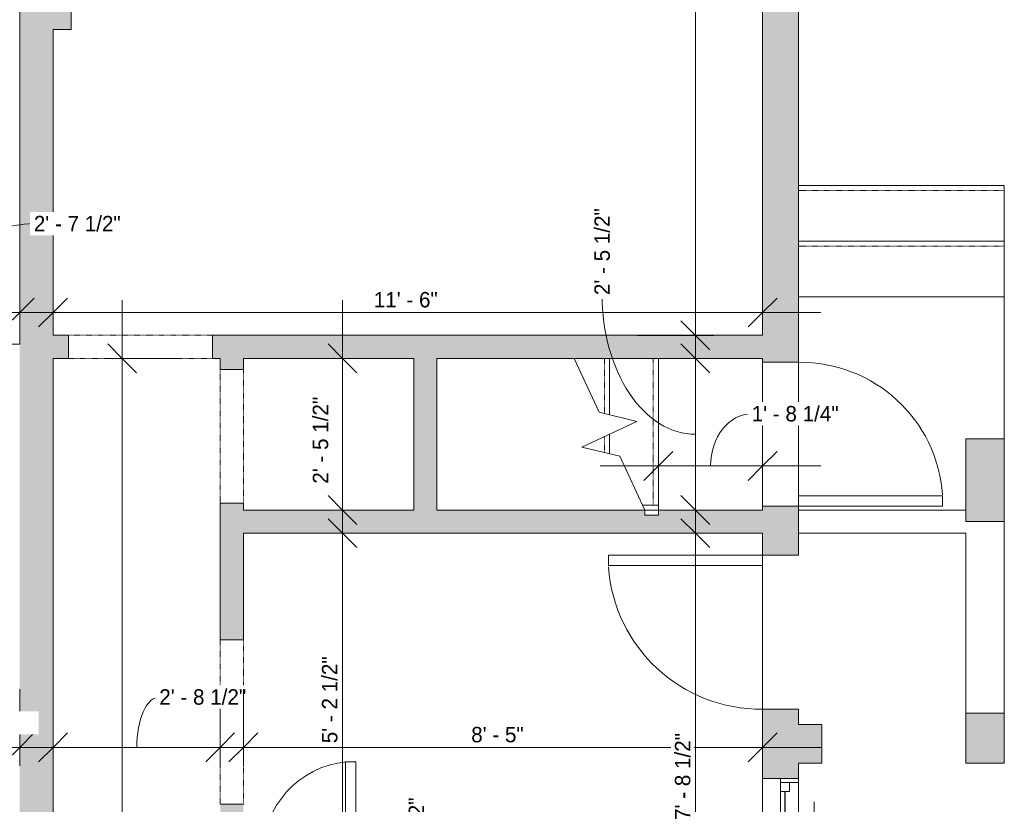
# Model space of a CAD drawing. Header units: inches. Extents: x -142 to 200, y -387 to 498.
# Tile 5 of 6: x 6 to 197, y 37 to 190. Entities that reach past the tile are written whole.
import ezdxf

# ---------------------------------------------------------------- set-up
doc = ezdxf.new("R2010")
doc.units = ezdxf.units.IN
doc.header["$MEASUREMENT"] = 0
doc.linetypes.add('Overhead', pattern=[0.15625, 0.09375, -0.0625])
for name, color, linetype, lineweight in [('A-ANNO-DIMS', 211, 'Continuous', 9), ('A-ANNO-DIMS-96', 211, 'Continuous', 9), ('A-DETL-GENF', 92, 'Overhead', 9), ('A-DETL-MEDM', 90, 'Continuous', 9), ('A-DOOR', 31, 'Continuous', 9), ('A-FLOR', 192, 'Continuous', 9), ('A-FLOR-HRAL', 11, 'Continuous', 9), ('A-GLAZ', 151, 'Continuous', 9), ('A-WALL', 90, 'Continuous', 9), ('A-WALL-PATT', 111, 'Continuous', 9), ('S-STRS', 90, 'Continuous', 9), ('S-STRS-MBND', 31, 'Continuous', 9)]:
    doc.layers.add(name, color=color, linetype=linetype, lineweight=lineweight)
doc.styles.add('Inter', font='txt', dxfattribs={"height": 3})
doc.dimstyles.new('Linear_-_1_32__Inter__Imperial__SMALL', dxfattribs={"dimscale": 12, "dimtxt": 3.974399, "dimasz": 0.46875, "dimexe": 0.944882, "dimexo": 0.629921, "dimgap": 0, "dimtad": 1, "dimrnd": 0.25, "dimzin": 1, "dimdsep": 46, "dimlunit": 4, "dimtxsty": 'Inter', "dimblk1": 'OBLIQUE', "dimblk2": 'OBLIQUE', "dimsah": 1, "dimcen": 0.09, "dimdle": 0.944882, "dimazin": 0, "dimtfac": 1, "dimtdec": 4, "dimtix": 1, "dimtmove": 0, "dimatfit": 3, "dimfxl": 1, "dimtvp": 1, "dimtfill": 1, "dimfrac": 2, "dimtolj": 1, "dimtzin": 0, "dimarcsym": 2})
doc.dimstyles.new('Linear_-_1_32__Inter__Imperial__SMALL_1', dxfattribs={"dimscale": 12, "dimtxt": 3.974399, "dimasz": 0.46875, "dimexe": 0.944882, "dimexo": 0.629921, "dimgap": 0, "dimtad": 1, "dimrnd": 0.25, "dimzin": 1, "dimdsep": 46, "dimlunit": 4, "dimtxsty": 'Inter', "dimblk1": 'OBLIQUE', "dimblk2": 'OBLIQUE', "dimsah": 1, "dimcen": 0.09, "dimdle": 0.944882, "dimazin": 0, "dimtfac": 1, "dimtdec": 4, "dimtix": 1, "dimtmove": 1, "dimatfit": 3, "dimfxl": 1, "dimtvp": 1, "dimtfill": 1, "dimfrac": 2, "dimtolj": 1, "dimtzin": 0, "dimarcsym": 2})
doc.dimstyles.new('Linear_-_1_32__Inter__Imperial__SMALL_2', dxfattribs={"dimscale": 12, "dimtxt": 3.974399, "dimasz": 0.46875, "dimexe": 0.944882, "dimexo": 0.629921, "dimgap": 0, "dimtad": 1, "dimrnd": 0.25, "dimzin": 1, "dimdsep": 46, "dimlunit": 4, "dimtxsty": 'Inter', "dimblk1": 'OBLIQUE', "dimblk2": 'OBLIQUE', "dimsah": 1, "dimcen": 0.09, "dimdle": 0.944882, "dimazin": 0, "dimtfac": 1, "dimtdec": 4, "dimtix": 1, "dimtmove": 2, "dimatfit": 3, "dimfxl": 1, "dimtvp": 1, "dimtfill": 1, "dimfrac": 2, "dimtolj": 1, "dimtzin": 0, "dimarcsym": 2})

# ---------------------------------------------------------------- blocks, each defined once
blk = doc.blocks.new('Planitar - Opening - 2_-8_ x 6_-8_-4187326-Unit 3234 b Dimension Plan')
at = {"layer": 'A-DETL-GENF'}
for p, q in [((15.68, 2.25), (-16.32, 2.25)), ((-16.32, -2.25), (15.68, -2.25))]:
    blk.add_line(p, q, dxfattribs=at)
at = {"layer": 'A-DETL-MEDM'}
for p, q in [((-16.32, 2.25), (-16.32, -2.25)), ((15.68, -2.25), (15.68, 2.25))]:
    blk.add_line(p, q, dxfattribs=at)
blk = doc.blocks.new('Planitar - Opening - 2_-2_ x 6_-8_-4187372-Unit 3234 b Dimension Plan')
at = {"layer": 'A-DETL-GENF'}
for p, q in [((12.68, 2.25), (-13.32, 2.25)), ((-13.32, -2.25), (12.68, -2.25))]:
    blk.add_line(p, q, dxfattribs=at)
at = {"layer": 'A-DETL-MEDM'}
for p, q in [((-13.32, 2.25), (-13.32, -2.25)), ((12.68, -2.25), (12.68, 2.25))]:
    blk.add_line(p, q, dxfattribs=at)
blk = doc.blocks.new('Planitar - Opening - 2_-4_ x 6_-8_-4187287-Unit 3234 b Dimension Plan')
at = {"layer": 'A-DETL-GENF'}
for p, q in [((13.68, 2.25), (-14.32, 2.25)), ((-14.32, -2.25), (13.68, -2.25))]:
    blk.add_line(p, q, dxfattribs=at)
at = {"layer": 'A-DETL-MEDM'}
for p, q in [((-14.32, 2.25), (-14.32, -2.25)), ((13.68, -2.25), (13.68, 2.25))]:
    blk.add_line(p, q, dxfattribs=at)
blk = doc.blocks.new('Planitar - Single Door_Flush Panel - 2_-4_ x 6_-8_-4188681-Unit 3234 b Dimension Plan')
at = {"layer": 'A-DOOR', "lineweight": 18}
for p, q in [((11.99, 3.5), (11.99, 31.5)), ((14, 31.5), (11.99, 31.5)), ((14, 3.5), (14, 31.5)), ((14, 3.5), (11.99, 3.5))]:
    blk.add_line(p, q, dxfattribs=at)
at = {"layer": 'A-DOOR'}
blk.add_arc((13.77, 3.8), 27.77, 94.1354, 180.6191, dxfattribs=at)
blk = doc.blocks.new('Planitar - Single Door_Flush Panel - 2_-6_ x 6_-8_-4186645-Unit 3234 b Dimension Plan')
at = {"layer": 'A-DOOR', "lineweight": 18}
for p, q in [((12.99, 3.5), (12.99, 33.5)), ((15, 33.5), (12.99, 33.5)), ((15, 3.5), (15, 33.5)), ((15, 3.5), (12.99, 3.5))]:
    blk.add_line(p, q, dxfattribs=at)
at = {"layer": 'A-DOOR'}
blk.add_arc((14.77, 3.8), 29.77, 93.991, 180.5775, dxfattribs=at)
blk = doc.blocks.new('Planitar - Single Door_Flush Panel - 1_-6_ x 6_-8_-4188822-Unit 3234 b Dimension Plan')
at = {"layer": 'A-DOOR', "lineweight": 18}
for p, q in [((6.99, 2.25), (6.99, 20.25)), ((9, 20.25), (6.99, 20.25)), ((9, 2.25), (9, 20.25)), ((9, 2.25), (6.99, 2.25))]:
    blk.add_line(p, q, dxfattribs=at)
at = {"layer": 'A-DOOR'}
blk.add_arc((8.77, 2.55), 17.77, 95.2025, 180.9674, dxfattribs=at)
blk = doc.blocks.new('Plan-Double-Sliding - Default 1-4324701-Unit 3234 b Dimension Plan')
at = {"layer": 'A-GLAZ'}
for p, q in [((-17, 6.65625), (17, 6.65625)), ((-16.25, 3.15625), (-0.875, 3.15625)), ((0.875, 3.15625), (14.5, 3.15625)), ((17, -0.34375), (-17, -0.34375)), ((-14.5, -0.34375), (-0.875, -0.34375)), ((0.875, -0.34375), (16.25, -0.34375)), ((-4.5, -3.34375), (-12.5, -3.34375)), ((-4.5, -3.34375), (-6.5, -2.34375)), ((-4.5, -3.34375), (-6.5, -4.34375)), ((4.5, -3.34375), (6.5, -2.34375)), ((4.5, -3.34375), (6.5, -4.34375)), ((4.5, -3.34375), (12.5, -3.34375))]:
    blk.add_line(p, q, dxfattribs=at)
at = {"layer": 'A-GLAZ', "lineweight": 18}
for p, q in [((-17, -0.34375), (-17, 6.65625)), ((17, 6.65625), (17, -0.34375)), ((-17, 3.15625), (-16.25, 3.15625)), ((-16.25, -0.34375), (-16.25, 3.15625)), ((-0.875, 3.15625), (0.875, 3.15625)), ((-0.875, 3.15625), (-0.875, -0.34375)), ((0.875, -0.34375), (0.875, 3.15625)), ((14.5, 3.15625), (17, 3.15625)), ((14.5, 1.40625), (14.5, 3.15625)), ((16.25, -0.34375), (16.25, 3.15625)), ((-14.5, 1.40625), (-16.25, 1.40625)), ((-14.5, -0.34375), (-14.5, 1.40625)), ((0.875, 1.40625), (-0.875, 1.40625)), ((16.25, 1.40625), (14.5, 1.40625)), ((-17, -0.34375), (-14.5, -0.34375)), ((-0.875, -0.34375), (0.875, -0.34375)), ((16.25, -0.34375), (17, -0.34375))]:
    blk.add_line(p, q, dxfattribs=at)
at = {"layer": 'A-GLAZ', "lineweight": 25}
for p, q in [((0.875, 2.28125), (14.5, 2.28125)), ((-14.5, 0.53125), (-0.875, 0.53125))]:
    blk.add_line(p, q, dxfattribs=at)
blk = doc.blocks.new('Top Rail Type - Top Rail_Internal_-4216785-Unit 3234 b Dimension Plan')
at = {"layer": 'A-FLOR-HRAL'}
for p, q in [((126.89, 95.71), (127.35, 94.72)), ((129.99, 95.71), (126.89, 95.71)), ((127.35, 94.72), (127.35, 93.74)), ((129.99, 93.74), (129.99, 95.71)), ((129.99, 93.74), (127.35, 93.74))]:
    blk.add_line(p, q, dxfattribs=at)
blk = doc.blocks.new('DIMBLOCK8-Unit 3234 b Dimension Plan')
at = {"layer": 'A-ANNO-DIMS-96'}
for p, q in [((-25.73, 129.59), (-25.73, 144.51)), ((5.77, 129.59), (5.77, 144.51)), ((-37.07, 133.17), (17.11, 133.17)), ((-25.73, 133.17), (-25.73, 129.59)), ((5.77, 133.17), (5.77, 129.59))]:
    blk.add_line(p, q, dxfattribs=at)
at = {"layer": 'A-ANNO-DIMS-96', "lineweight": 35}
for p, q in [((-25.73, 133.17), (-22.92, 135.98)), ((5.77, 133.17), (8.58, 135.98)), ((-25.73, 133.17), (-28.54, 130.35)), ((5.77, 133.17), (2.96, 130.35))]:
    blk.add_line(p, q, dxfattribs=at)
at = {"layer": 'A-ANNO-DIMS-96'}
blk.add_ellipse((8.52, 133.17), major_axis=(-18.5, 0), ratio=0.934226, start_param=4.712389, end_param=6.283185, dxfattribs=at)
at = {"layer": 'A-ANNO-DIMS-96', "color": 0, "insert": (8.52, 151.96), "char_height": 3, "width": 22.8925, "attachment_point": 1, "line_spacing_factor": 0.9936, "style": 'Inter', "bg_fill": 3, "box_fill_scale": 1.25, "bg_fill_color": 256, "bg_fill_true_color": 13158600, "bg_fill_transparency": 0}
blk.add_mtext('2\' - 7 1/2"', dxfattribs=at)
blk = doc.blocks.new('_Oblique')
at = {"color": 0, "linetype": 'ByBlock', "lineweight": -2}
blk.add_line((-0.5, -0.5), (0.5, 0.5), dxfattribs=at)
blk = doc.blocks.new('DIMBLOCK9-Unit 3234 b Dimension Plan')
at = {"layer": 'A-ANNO-DIMS-96'}
for p, q in [((12.27, 129.59), (12.27, 144.51)), ((150.27, 129.59), (150.27, 144.51)), ((0.93, 133.17), (161.61, 133.17)), ((12.27, 133.17), (12.27, 129.59)), ((150.27, 133.17), (150.27, 129.59))]:
    blk.add_line(p, q, dxfattribs=at)
at = {"layer": 'A-ANNO-DIMS-96', "lineweight": 35}
for p, q in [((12.27, 133.17), (15.08, 135.98)), ((150.27, 133.17), (153.08, 135.98)), ((12.27, 133.17), (9.46, 130.35)), ((150.27, 133.17), (147.46, 130.35))]:
    blk.add_line(p, q, dxfattribs=at)
at = {"layer": 'A-ANNO-DIMS-96', "color": 0, "insert": (74.64, 137.16), "char_height": 3, "width": 15.9175, "attachment_point": 1, "line_spacing_factor": 0.9936, "style": 'Inter', "bg_fill": 3, "box_fill_scale": 1.25, "bg_fill_color": 256, "bg_fill_true_color": 13158600, "bg_fill_transparency": 0}
blk.add_mtext('11\' - 6"', dxfattribs=at)
blk = doc.blocks.new('DIMBLOCK12-Unit 3234 b Dimension Plan')
at = {"layer": 'A-ANNO-DIMS-96'}
for p, q in [((-25.73, 44.97), (-25.73, 59.89)), ((5.77, 44.97), (5.77, 59.89)), ((-37.07, 48.55), (17.11, 48.55)), ((-25.73, 48.55), (-25.73, 44.97)), ((5.77, 48.55), (5.77, 44.97))]:
    blk.add_line(p, q, dxfattribs=at)
at = {"layer": 'A-ANNO-DIMS-96', "lineweight": 35}
for p, q in [((-25.73, 48.55), (-22.92, 51.36)), ((5.77, 48.55), (8.58, 51.36)), ((-25.73, 48.55), (-28.54, 45.73)), ((5.77, 48.55), (2.96, 45.73))]:
    blk.add_line(p, q, dxfattribs=at)
at = {"layer": 'A-ANNO-DIMS-96', "color": 0, "insert": (-14.21, 54.81), "char_height": 3, "width": 22.8925, "attachment_point": 1, "line_spacing_factor": 0.9936, "style": 'Inter', "bg_fill": 3, "box_fill_scale": 1.25, "bg_fill_color": 256, "bg_fill_true_color": 13158600, "bg_fill_transparency": 0}
blk.add_mtext('2\' - 7 1/2"', dxfattribs=at)
blk = doc.blocks.new('DIMBLOCK13-Unit 3234 b Dimension Plan')
at = {"layer": 'A-ANNO-DIMS-96'}
for p, q in [((12.27, 44.97), (12.27, 59.89)), ((44.77, 44.97), (44.77, 59.89)), ((0.93, 48.55), (56.11, 48.55)), ((12.27, 48.55), (12.27, 44.97)), ((44.77, 48.55), (44.77, 44.97))]:
    blk.add_line(p, q, dxfattribs=at)
at = {"layer": 'A-ANNO-DIMS-96', "lineweight": 35}
for p, q in [((12.27, 48.55), (15.08, 51.36)), ((44.77, 48.55), (47.58, 51.36)), ((12.27, 48.55), (9.46, 45.73)), ((44.77, 48.55), (41.96, 45.73))]:
    blk.add_line(p, q, dxfattribs=at)
at = {"layer": 'A-ANNO-DIMS-96'}
blk.add_ellipse((32.92, 48.55), major_axis=(0, 9.8), ratio=0.448507, start_param=0, end_param=1.570796, dxfattribs=at)
at = {"layer": 'A-ANNO-DIMS-96', "color": 0, "insert": (32.92, 59.86), "char_height": 3, "width": 23.131, "attachment_point": 1, "line_spacing_factor": 0.9936, "style": 'Inter', "bg_fill": 3, "box_fill_scale": 1.25, "bg_fill_color": 256, "bg_fill_true_color": 13158600, "bg_fill_transparency": 0}
blk.add_mtext('2\' - 8 1/2"', dxfattribs=at)
blk = doc.blocks.new('DIMBLOCK14-Unit 3234 b Dimension Plan')
at = {"layer": 'A-ANNO-DIMS-96'}
for p, q in [((49.27, 44.97), (49.27, 59.89)), ((150.27, 44.97), (150.27, 59.89)), ((37.93, 48.55), (161.61, 48.55)), ((49.27, 48.55), (49.27, 44.97)), ((150.27, 48.55), (150.27, 44.97))]:
    blk.add_line(p, q, dxfattribs=at)
at = {"layer": 'A-ANNO-DIMS-96', "lineweight": 35}
for p, q in [((49.27, 48.55), (52.08, 51.36)), ((150.27, 48.55), (153.08, 51.36)), ((49.27, 48.55), (46.46, 45.73)), ((150.27, 48.55), (147.46, 45.73))]:
    blk.add_line(p, q, dxfattribs=at)
at = {"layer": 'A-ANNO-DIMS-96', "color": 0, "insert": (93.59, 52.54), "char_height": 3, "width": 14.8444, "attachment_point": 1, "line_spacing_factor": 0.9936, "style": 'Inter', "bg_fill": 3, "box_fill_scale": 1.25, "bg_fill_color": 256, "bg_fill_true_color": 13158600, "bg_fill_transparency": 0}
blk.add_mtext('8\' - 5"', dxfattribs=at)
blk = doc.blocks.new('DIMBLOCK48-Unit 3234 b Dimension Plan')
at = {"layer": 'A-ANNO-DIMS-96', "lineweight": 35}
for p, q in [((137.19, 370.72), (134.38, 373.54)), ((137.19, 370.72), (140, 367.91)), ((137.19, 128.72), (134.38, 131.54)), ((137.19, 128.72), (140, 125.91))]:
    blk.add_line(p, q, dxfattribs=at)
at = {"layer": 'A-ANNO-DIMS-96'}
for p, q in [((140.77, 370.72), (125.85, 370.72)), ((137.19, 117.39), (137.19, 370.72)), ((137.19, 370.72), (140.77, 370.72)), ((140.77, 128.72), (125.85, 128.72)), ((137.19, 128.72), (140.77, 128.72))]:
    blk.add_line(p, q, dxfattribs=at)
at = {"layer": 'A-ANNO-DIMS-96', "color": 0, "insert": (133.2, 252.84), "char_height": 3, "width": 18.004, "attachment_point": 1, "rotation": 90, "line_spacing_factor": 0.9936, "style": 'Inter', "bg_fill": 3, "box_fill_scale": 1.25, "bg_fill_color": 256, "bg_fill_true_color": 13158600, "bg_fill_transparency": 0}
blk.add_mtext('20\' - 2"', dxfattribs=at)
blk = doc.blocks.new('DIMBLOCK50-Unit 3234 b Dimension Plan')
at = {"layer": 'A-ANNO-DIMS-96'}
for p, q in [((137.19, 83.39), (137.19, 135.56)), ((140.77, 124.22), (125.85, 124.22)), ((137.19, 124.22), (140.77, 124.22)), ((140.77, 94.72), (125.85, 94.72)), ((137.19, 94.72), (140.77, 94.72))]:
    blk.add_line(p, q, dxfattribs=at)
at = {"layer": 'A-ANNO-DIMS-96', "lineweight": 35}
for p, q in [((137.19, 124.22), (134.38, 127.04)), ((137.19, 124.22), (140, 121.41)), ((137.19, 94.72), (134.38, 97.54)), ((137.19, 94.72), (140, 91.91))]:
    blk.add_line(p, q, dxfattribs=at)
at = {"layer": 'A-ANNO-DIMS-96'}
blk.add_ellipse((137.19, 136.55), major_axis=(0, 27.08), ratio=0.669531, start_param=1.570796, end_param=3.141593, dxfattribs=at)
at = {"layer": 'A-ANNO-DIMS-96', "color": 0, "insert": (117.55, 136.55), "char_height": 3, "width": 23.0714, "attachment_point": 1, "rotation": 90, "line_spacing_factor": 0.9936, "style": 'Inter', "bg_fill": 3, "box_fill_scale": 1.25, "bg_fill_color": 256, "bg_fill_true_color": 13158600, "bg_fill_transparency": 0}
blk.add_mtext('2\' - 5 1/2"', dxfattribs=at)
blk = doc.blocks.new('DIMBLOCK51-Unit 3234 b Dimension Plan')
at = {"layer": 'A-ANNO-DIMS-96'}
for p, q in [((137.19, -13.61), (137.19, 101.56)), ((140.77, 90.22), (125.85, 90.22)), ((137.19, 90.22), (140.77, 90.22)), ((140.77, -2.28), (125.85, -2.28)), ((137.19, -2.28), (140.77, -2.28))]:
    blk.add_line(p, q, dxfattribs=at)
at = {"layer": 'A-ANNO-DIMS-96', "lineweight": 35}
for p, q in [((137.19, 90.22), (134.38, 93.04)), ((137.19, 90.22), (140, 87.41)), ((137.19, -2.28), (134.38, 0.54)), ((137.19, -2.28), (140, -5.09))]:
    blk.add_line(p, q, dxfattribs=at)
at = {"layer": 'A-ANNO-DIMS-96', "color": 0, "insert": (133.2, 34.44), "char_height": 3, "width": 22.8925, "attachment_point": 1, "rotation": 90, "line_spacing_factor": 0.9936, "style": 'Inter', "bg_fill": 3, "box_fill_scale": 1.25, "bg_fill_color": 256, "bg_fill_true_color": 13158600, "bg_fill_transparency": 0}
blk.add_mtext('7\' - 8 1/2"', dxfattribs=at)
blk = doc.blocks.new('DIMBLOCK54-Unit 3234 b Dimension Plan')
at = {"layer": 'A-ANNO-DIMS-96'}
for p, q in [((129.99, 99.72), (129.99, 114.64)), ((150.27, 99.72), (150.27, 114.64)), ((118.65, 103.3), (161.61, 103.3)), ((129.99, 103.3), (129.99, 99.72)), ((150.27, 103.3), (150.27, 99.72))]:
    blk.add_line(p, q, dxfattribs=at)
at = {"layer": 'A-ANNO-DIMS-96', "lineweight": 35}
for p, q in [((129.99, 103.3), (132.8, 106.12)), ((150.27, 103.3), (153.08, 106.12)), ((129.99, 103.3), (127.18, 100.49)), ((150.27, 103.3), (147.46, 100.49))]:
    blk.add_line(p, q, dxfattribs=at)
at = {"layer": 'A-ANNO-DIMS-96'}
blk.add_ellipse((148.14, 103.3), major_axis=(0, 10.16), ratio=0.788362, start_param=0, end_param=1.570796, dxfattribs=at)
at = {"layer": 'A-ANNO-DIMS-96', "color": 0, "insert": (148.14, 114.97), "char_height": 3, "width": 22.2964, "attachment_point": 1, "line_spacing_factor": 0.9936, "style": 'Inter', "bg_fill": 3, "box_fill_scale": 1.25, "bg_fill_color": 256, "bg_fill_true_color": 13158600, "bg_fill_transparency": 0}
blk.add_mtext('1\' - 8 1/4"', dxfattribs=at)
blk = doc.blocks.new('DIMBLOCK55-Unit 3234 b Dimension Plan')
at = {"layer": 'A-ANNO-DIMS-96'}
for p, q in [((68.55, 135.56), (68.55, 83.39)), ((64.97, 124.22), (79.89, 124.22)), ((68.55, 124.22), (64.97, 124.22)), ((64.97, 94.72), (79.89, 94.72)), ((68.55, 94.72), (64.97, 94.72))]:
    blk.add_line(p, q, dxfattribs=at)
at = {"layer": 'A-ANNO-DIMS-96', "lineweight": 35}
for p, q in [((68.55, 124.22), (65.74, 127.04)), ((68.55, 124.22), (71.36, 121.41)), ((68.55, 94.72), (65.74, 97.54)), ((68.55, 94.72), (71.36, 91.91))]:
    blk.add_line(p, q, dxfattribs=at)
at = {"layer": 'A-ANNO-DIMS-96', "color": 0, "insert": (62.77, 99.86), "char_height": 3, "width": 23.0714, "attachment_point": 1, "rotation": 90, "line_spacing_factor": 0.9936, "style": 'Inter', "bg_fill": 3, "box_fill_scale": 1.25, "bg_fill_color": 256, "bg_fill_true_color": 13158600, "bg_fill_transparency": 0}
blk.add_mtext('2\' - 5 1/2"', dxfattribs=at)
blk = doc.blocks.new('DIMBLOCK56-Unit 3234 b Dimension Plan')
at = {"layer": 'A-ANNO-DIMS-96'}
for p, q in [((68.55, 16.39), (68.55, 101.56)), ((72.13, 90.22), (57.21, 90.22)), ((68.55, 90.22), (72.13, 90.22)), ((72.13, 27.72), (57.21, 27.72)), ((68.55, 27.72), (72.13, 27.72))]:
    blk.add_line(p, q, dxfattribs=at)
at = {"layer": 'A-ANNO-DIMS-96', "lineweight": 35}
for p, q in [((68.55, 90.22), (65.74, 93.04)), ((68.55, 90.22), (71.36, 87.41)), ((68.55, 27.72), (65.74, 30.54)), ((68.55, 27.72), (71.36, 24.91))]:
    blk.add_line(p, q, dxfattribs=at)
at = {"layer": 'A-ANNO-DIMS-96', "color": 0, "insert": (64.56, 49.36), "char_height": 3, "width": 23.0714, "attachment_point": 1, "rotation": 90, "line_spacing_factor": 0.9936, "style": 'Inter', "bg_fill": 3, "box_fill_scale": 1.25, "bg_fill_color": 256, "bg_fill_true_color": 13158600, "bg_fill_transparency": 0}
blk.add_mtext('5\' - 2 1/2"', dxfattribs=at)
blk = doc.blocks.new('DIMBLOCK57-Unit 3234 b Dimension Plan')
at = {"layer": 'A-ANNO-DIMS-96'}
for p, q in [((68.55, -13.61), (68.55, 34.56)), ((72.13, 23.22), (57.21, 23.22)), ((68.55, 23.22), (72.13, 23.22)), ((72.13, -2.28), (57.21, -2.28)), ((68.55, -2.28), (72.13, -2.28))]:
    blk.add_line(p, q, dxfattribs=at)
at = {"layer": 'A-ANNO-DIMS-96', "lineweight": 35}
for p, q in [((68.55, 23.22), (65.74, 26.04)), ((68.55, 23.22), (71.36, 20.41)), ((68.55, -2.28), (65.74, 0.54)), ((68.55, -2.28), (71.36, -5.09))]:
    blk.add_line(p, q, dxfattribs=at)
at = {"layer": 'A-ANNO-DIMS-96'}
blk.add_ellipse((68.55, 21.89), major_axis=(-14.39, 0), ratio=0.79309, start_param=1.570796, end_param=3.141593, dxfattribs=at)
at = {"layer": 'A-ANNO-DIMS-96', "color": 0, "insert": (81.43, 21.89), "char_height": 3, "width": 22.1175, "attachment_point": 1, "rotation": 90, "line_spacing_factor": 0.9936, "style": 'Inter', "bg_fill": 3, "box_fill_scale": 1.25, "bg_fill_color": 256, "bg_fill_true_color": 13158600, "bg_fill_transparency": 0}
blk.add_mtext('2\' - 1 1/2"', dxfattribs=at)
blk = doc.blocks.new('DIMBLOCK62-Unit 3234 b Dimension Plan')
at = {"layer": 'A-ANNO-DIMS-96'}
for p, q in [((25.71, 135.56), (25.71, -93.61)), ((22.13, 124.22), (37.05, 124.22)), ((25.71, 124.22), (22.13, 124.22)), ((22.13, -82.28), (37.05, -82.28)), ((25.71, -82.28), (22.13, -82.28))]:
    blk.add_line(p, q, dxfattribs=at)
at = {"layer": 'A-ANNO-DIMS-96', "lineweight": 35}
for p, q in [((25.71, 124.22), (22.9, 127.04)), ((25.71, 124.22), (28.52, 121.41)), ((25.71, -82.28), (22.9, -79.46)), ((25.71, -82.28), (28.52, -85.09))]:
    blk.add_line(p, q, dxfattribs=at)
at = {"layer": 'A-ANNO-DIMS-96', "color": 0, "insert": (21.71, 10.59), "char_height": 3, "width": 24.9195, "attachment_point": 1, "rotation": 90, "line_spacing_factor": 0.9936, "style": 'Inter', "bg_fill": 3, "box_fill_scale": 1.25, "bg_fill_color": 256, "bg_fill_true_color": 13158600, "bg_fill_transparency": 0}
blk.add_mtext('17\' - 2 1/2"', dxfattribs=at)

msp = doc.modelspace()

# ---------------------------------------------------------------- hatches: boundary and pattern name
at = {"layer": 'A-WALL-PATT'}
h = msp.add_hatch(color=9, dxfattribs=at)
h.paths.add_polyline_path([(150.272, -210.775), (157.272, -210.775), (157.272, -169.525), (150.272, -169.525), (150.272, -204.275)], flags=0)
h.paths.add_polyline_path([(157.272, -135.525), (157.272, -45.525), (150.272, -45.525), (150.272, -135.525)], flags=0)
h.paths.add_polyline_path([(150.272, -11.525), (157.272, -11.525), (157.272, 8.475), (150.272, 8.475), (150.272, -8.775)], flags=0)
h.paths.add_polyline_path([(157.272, 42.475), (157.272, 55.975), (150.272, 55.975), (150.272, 42.475)], flags=0)
h.paths.add_polyline_path([(157.272, 85.975), (157.272, 95.475), (150.272, 95.475), (150.272, 85.975)], flags=0)
h.paths.add_polyline_path([(150.272, 123.475), (157.272, 123.475), (157.272, 226.975), (150.272, 226.975), (150.272, 124.225)], flags=0)
h.paths.add_polyline_path([(150.272, 268.975), (157.272, 268.975), (157.272, 307.475), (150.272, 307.475)], flags=0)
h.paths.add_polyline_path([(157.272, 349.475), (157.272, 368.475), (150.272, 368.475), (150.272, 349.475)], flags=0)
for points in [[(15.772, 188.225), (15.772, 204.725), (5.772, 204.725), (5.772, 188.225), (12.272, 188.225)], [(86.913, 94.725), (86.913, 124.225), (82.413, 124.225), (82.413, 94.725)], [(150.272, 90.225), (150.272, 94.725), (129.989, 94.725), (129.989, 93.74), (127.352, 93.74), (127.123, 94.725), (49.272, 94.725), (49.272, 90.225), (129.989, 90.225)]]:
    msp.add_hatch(color=9, dxfattribs=at).paths.add_polyline_path(points, flags=0)
h = msp.add_hatch(color=9, dxfattribs=at)
h.paths.add_polyline_path([(12.272, -204.275), (12.272, -201.025), (5.772, -201.025), (5.772, -204.275)], flags=0)
h.paths.add_polyline_path([(12.272, -177.025), (12.272, 188.225), (5.772, 188.225), (5.772, -177.025)], flags=0)
h = msp.add_hatch(color=9, dxfattribs=at)
h.paths.add_polyline_path([(150.272, 124.225), (150.272, 128.725), (43.272, 128.725), (43.272, 124.225), (99.723, 124.225)], flags=0)
h.paths.add_polyline_path([(15.272, 124.225), (15.272, 128.725), (12.272, 128.725), (12.272, 124.225)], flags=0)
h = msp.add_hatch(color=9, dxfattribs=at)
h.paths.add_polyline_path([(44.772, -5.525), (49.272, -5.525), (49.272, 37.475), (44.772, 37.475)], flags=0)
h.paths.add_polyline_path([(49.272, 69.475), (49.272, 96.1), (44.772, 96.1), (44.772, 69.475)], flags=0)
h.paths.add_polyline_path([(49.272, 122.1), (49.272, 124.225), (44.772, 124.225), (44.772, 122.1)], flags=0)
h = msp.add_hatch(color=9, dxfattribs=at)
h.paths.add_polyline_path([(197.272, 52.975), (197.272, 55.225), (189.772, 55.225), (189.772, 52.975)], flags=0)
h.paths.add_polyline_path([(197.272, 92.475), (197.272, 108.589), (189.772, 108.589), (189.772, 92.475)], flags=0)
h = msp.add_hatch(color=9, dxfattribs=at)
h.paths.add_polyline_path([(197.272, 45.475), (197.272, 52.975), (189.772, 52.975), (189.772, 45.475)], flags=0)
h.paths.add_polyline_path([(161.772, 45.475), (161.772, 52.975), (157.272, 52.975), (157.272, 45.475)], flags=0)

# ---------------------------------------------------------------- linework, layer by layer
at = {"layer": 'A-FLOR'}
for p, q in [((197.272, 136.225), (157.272, 136.225)), ((197.272, 108.589), (197.272, 136.225)), ((157.272, 123.475), (157.272, 95.475)), ((150.272, 55.975), (150.272, 85.975))]:
    msp.add_line(p, q, dxfattribs=at)
at = {"layer": 'A-WALL'}
for p, q in [((150.272, 226.975), (150.272, 128.725)), ((157.272, 123.475), (157.272, 226.975)), ((15.772, 188.225), (15.772, 207.475)), ((5.772, 204.725), (5.772, 126.975)), ((12.272, 128.725), (12.272, 188.225)), ((12.272, 188.225), (15.772, 188.225)), ((15.272, 128.725), (12.272, 128.725)), ((150.272, 128.725), (43.272, 128.725)), ((5.772, 126.975), (3.522, 126.975)), ((12.272, -82.275), (12.272, 124.225)), ((12.272, 124.225), (15.272, 124.225)), ((43.272, 124.225), (44.772, 124.225)), ((44.772, 124.225), (44.772, 122.1)), ((49.272, 122.1), (49.272, 124.225)), ((49.272, 124.225), (82.413, 124.225)), ((82.413, 124.225), (82.413, 94.725)), ((86.913, 124.225), (150.272, 124.225)), ((86.913, 94.725), (86.913, 124.225)), ((150.272, 94.725), (150.272, 124.225)), ((150.272, 123.475), (157.272, 123.475)), ((197.272, 108.589), (189.772, 108.589)), ((189.772, 108.589), (189.772, 92.475)), ((197.272, 108.589), (197.272, 45.475)), ((44.772, 96.1), (44.772, 69.475)), ((49.272, 94.725), (49.272, 96.1)), ((82.413, 94.725), (49.272, 94.725)), ((127.123, 94.725), (86.913, 94.725)), ((150.272, 94.725), (129.989, 94.725)), ((157.272, 95.475), (150.272, 95.475)), ((157.272, 85.975), (157.272, 95.475)), ((157.272, 94.725), (189.772, 94.725)), ((189.772, 92.475), (197.272, 92.475)), ((49.272, 69.475), (49.272, 90.225)), ((49.272, 90.225), (150.272, 90.225)), ((150.272, 90.225), (150.272, 85.975)), ((189.772, 90.225), (157.272, 90.225)), ((189.772, 45.475), (189.772, 90.225)), ((150.272, 85.975), (157.272, 85.975)), ((150.272, 55.975), (150.272, 42.475)), ((157.272, 55.975), (150.272, 55.975)), ((157.272, 52.975), (157.272, 55.975)), ((197.272, 55.225), (189.772, 55.225)), ((161.772, 52.975), (157.272, 52.975)), ((161.772, 45.475), (161.772, 52.975)), ((157.272, 42.475), (157.272, 45.475)), ((157.272, 45.475), (161.772, 45.475)), ((189.772, 45.475), (197.272, 45.475))]:
    msp.add_line(p, q, dxfattribs=at)
at = {"layer": 'S-STRS'}
for p, q in [((197.272, 157.878), (157.272, 157.878)), ((197.272, 157.878), (197.272, 147.051)), ((197.272, 147.051), (157.272, 147.051)), ((197.272, 147.051), (197.272, 136.225)), ((197.272, 136.225), (157.272, 136.225)), ((120.474, 113.271), (120.474, 124.225)), ((129.989, 95.709), (129.989, 124.225)), ((120.474, 105.678), (120.474, 109.475))]:
    msp.add_line(p, q, dxfattribs=at)
at = {"layer": 'S-STRS', "linetype": 'Overhead'}
for p, q in [((197.272, 156.894), (157.272, 156.894)), ((197.272, 146.067), (157.272, 146.067)), ((119.49, 113.51), (119.49, 124.225)), ((129.005, 95.709), (129.005, 124.225)), ((119.49, 105.917), (119.49, 109.016))]:
    msp.add_line(p, q, dxfattribs=at)
at = {"layer": 'S-STRS-MBND'}
for p, q in [((113.596, 124.225), (118.477, 113.756)), ((118.477, 113.756), (125.826, 111.97)), ((125.826, 111.97), (115.122, 106.979)), ((115.122, 106.979), (122.471, 105.193)), ((122.471, 105.193), (127.352, 94.725))]:
    msp.add_line(p, q, dxfattribs=at)

# ---------------------------------------------------------------- block references
at = {"layer": 'A-DOOR'}
for name, p, rotation in [('Planitar - Opening - 2_-4_ x 6_-8_-4187287-Unit 3234 b Dimension Plan', (28.95, 126.475), 180), ('Planitar - Single Door_Flush Panel - 2_-4_ x 6_-8_-4188681-Unit 3234 b Dimension Plan', (153.772, 109.475), 270), ('Planitar - Opening - 2_-2_ x 6_-8_-4187372-Unit 3234 b Dimension Plan', (47.022, 108.777), 269.9999999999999), ('Planitar - Single Door_Flush Panel - 2_-6_ x 6_-8_-4186645-Unit 3234 b Dimension Plan', (153.772, 70.975), 90.00000000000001), ('Planitar - Opening - 2_-8_ x 6_-8_-4187326-Unit 3234 b Dimension Plan', (47.022, 53.152), 269.9999999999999)]:
    msp.add_blockref(name, p, dxfattribs=dict(at, rotation=rotation))
msp.add_blockref('Planitar - Single Door_Flush Panel - 1_-6_ x 6_-8_-4188822-Unit 3234 b Dimension Plan', (62.147, 25.475), dxfattribs=at)
at = {"layer": 'A-FLOR-HRAL'}
msp.add_blockref('Top Rail Type - Top Rail_Internal_-4216785-Unit 3234 b Dimension Plan', (0, 0), dxfattribs=at)
at = {"layer": 'A-GLAZ', "rotation": 90.00000000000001}
msp.add_blockref('Plan-Double-Sliding - Default 1-4324701-Unit 3234 b Dimension Plan', (156.929, 25.475), dxfattribs=at)

# ---------------------------------------------------------------- next in the draw order: dimensions: what is measured, and where the dimension line sits
at = {"layer": 'A-ANNO-DIMS'}
for base, p1, p2, dimstyle, picture, middle in [((5.772, 133.167), (-25.728, 137.144), (5.772, 137.144), 'Linear_-_1_32__Inter__Imperial__SMALL_1', 'DIMBLOCK8-Unit 3234 b Dimension Plan', (19.969, 149.96)), ((5.772, 48.547), (-25.728, 52.524), (5.772, 52.524), 'Linear_-_1_32__Inter__Imperial__SMALL_2', 'DIMBLOCK12-Unit 3234 b Dimension Plan', (-2.762, 52.814))]:
    dim = msp.add_linear_dim(base=base, p1=p1, p2=p2, dimstyle=dimstyle, override={"dimpost": '<>', "dimfxl": 31.5}, dxfattribs=at)
    dim.commit()
    dim.dimension.update_dxf_attribs({"geometry": picture, "text_midpoint": middle, "dimtype": 160})

# ---------------------------------------------------------------- next in the draw order: dimensions: what is measured, and where the dimension line sits
dim = msp.add_linear_dim(base=(150.272, 133.167), p1=(12.272, 137.144), p2=(150.272, 137.144), dimstyle='Linear_-_1_32__Inter__Imperial__SMALL', override={"dimpost": '<>', "dimfxl": 138}, dxfattribs=at)
dim.commit()
dim.dimension.update_dxf_attribs({"geometry": 'DIMBLOCK9-Unit 3234 b Dimension Plan', "text_midpoint": (81.272, 134.707)})
dim = msp.add_linear_dim(base=(44.772, 48.547), p1=(12.272, 52.524), p2=(44.772, 52.524), dimstyle='Linear_-_1_32__Inter__Imperial__SMALL_1', override={"dimpost": '<>', "dimfxl": 32.5}, dxfattribs=at)
dim.commit()
dim.dimension.update_dxf_attribs({"geometry": 'DIMBLOCK13-Unit 3234 b Dimension Plan', "text_midpoint": (44.484, 57.858), "dimtype": 160})

# ---------------------------------------------------------------- next in the draw order: dimensions: what is measured, and where the dimension line sits
for base, p1, p2, override, picture, middle in [((137.191, 370.725), (133.213, 128.725), (133.213, 370.725), {"dimpost": '<>', "dimfxl": 242}, 'DIMBLOCK48-Unit 3234 b Dimension Plan', (135.197, 261.845)), ((68.551, 94.725), (72.528, 124.225), (72.528, 94.725), {"dimpost": '<>', "dimfxl": 29.5}, 'DIMBLOCK55-Unit 3234 b Dimension Plan', (64.772, 111.397))]:
    dim = msp.add_linear_dim(base=base, p1=p1, p2=p2, angle=90, dimstyle='Linear_-_1_32__Inter__Imperial__SMALL_2', override=override, dxfattribs=at)
    dim.commit()
    dim.dimension.update_dxf_attribs({"geometry": picture, "text_midpoint": middle, "dimtype": 160, "text_rotation": 90})
dim = msp.add_linear_dim(base=(150.272, 48.547), p1=(49.272, 52.524), p2=(150.272, 52.524), dimstyle='Linear_-_1_32__Inter__Imperial__SMALL', override={"dimpost": '<>', "dimfxl": 101}, dxfattribs=at)
dim.commit()
dim.dimension.update_dxf_attribs({"geometry": 'DIMBLOCK14-Unit 3234 b Dimension Plan', "text_midpoint": (99.772, 50.087)})

# ---------------------------------------------------------------- next in the draw order: dimensions: what is measured, and where the dimension line sits
dim = msp.add_linear_dim(base=(137.191, 124.225), p1=(133.213, 94.725), p2=(133.213, 124.225), angle=90, dimstyle='Linear_-_1_32__Inter__Imperial__SMALL_1', override={"dimpost": '<>', "dimfxl": 29.5}, dxfattribs=at)
dim.commit()
dim.dimension.update_dxf_attribs({"geometry": 'DIMBLOCK50-Unit 3234 b Dimension Plan', "text_midpoint": (119.551, 148.09), "dimtype": 160, "text_rotation": 90})
for base, p1, p2, override, picture, middle in [((25.708, -82.275), (29.686, 124.225), (29.686, -82.275), {"dimpost": '<>', "dimfxl": 206.5}, 'DIMBLOCK62-Unit 3234 b Dimension Plan', (23.912, 20.975)), ((68.551, 90.225), (64.573, 27.725), (64.573, 90.225), {"dimpost": '<>', "dimfxl": 62.5}, 'DIMBLOCK56-Unit 3234 b Dimension Plan', (66.755, 58.975))]:
    dim = msp.add_linear_dim(base=base, p1=p1, p2=p2, angle=90, dimstyle='Linear_-_1_32__Inter__Imperial__SMALL', override=override, dxfattribs=at)
    dim.commit()
    dim.dimension.update_dxf_attribs({"geometry": picture, "text_midpoint": middle})

# ---------------------------------------------------------------- next in the draw order: dimensions: what is measured, and where the dimension line sits
dim = msp.add_linear_dim(base=(137.191, 90.225), p1=(133.213, -2.275), p2=(133.213, 90.225), angle=90, dimstyle='Linear_-_1_32__Inter__Imperial__SMALL', override={"dimpost": '<>', "dimfxl": 92.5}, dxfattribs=at)
dim.commit()
dim.dimension.update_dxf_attribs({"geometry": 'DIMBLOCK51-Unit 3234 b Dimension Plan', "text_midpoint": (135.395, 43.975)})
dim = msp.add_linear_dim(base=(68.551, 23.225), p1=(64.573, -2.275), p2=(64.573, 23.225), angle=90, dimstyle='Linear_-_1_32__Inter__Imperial__SMALL_1', override={"dimpost": '<>', "dimfxl": 25.5}, dxfattribs=at)
dim.commit()
dim.dimension.update_dxf_attribs({"geometry": 'DIMBLOCK57-Unit 3234 b Dimension Plan', "text_midpoint": (83.434, 32.948), "dimtype": 160, "text_rotation": 90})

# ---------------------------------------------------------------- next in the draw order: dimensions: what is measured, and where the dimension line sits
dim = msp.add_linear_dim(base=(150.272, 103.305), p1=(129.989, 107.282), p2=(150.272, 107.282), dimstyle='Linear_-_1_32__Inter__Imperial__SMALL_1', override={"dimpost": '<>', "dimfxl": 20.283085}, dxfattribs=at)
dim.commit()
dim.dimension.update_dxf_attribs({"geometry": 'DIMBLOCK54-Unit 3234 b Dimension Plan', "text_midpoint": (159.286, 112.971), "dimtype": 160})

doc.saveas('drawing.dxf')
